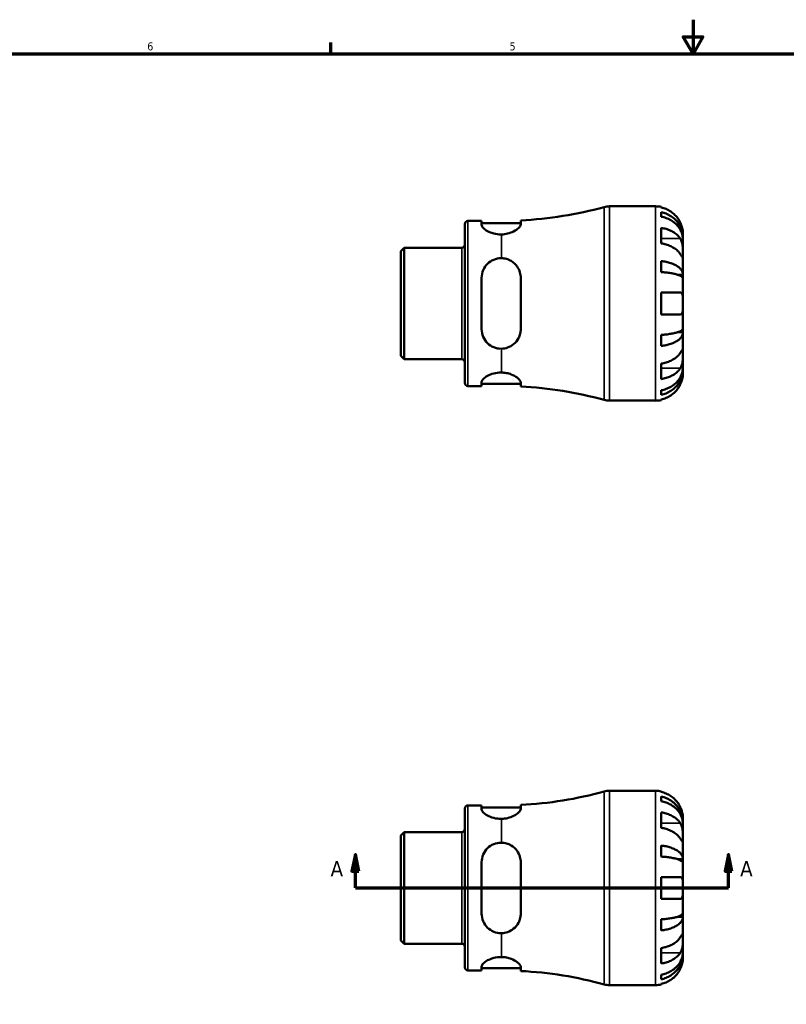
# Model space of a CAD drawing. Header units: inches. Extents: x -1.7 to 37.6, y -1.1 to 21.4.
# Tile 3 of 6: x 9.1 to 18.1, y 9.8 to 21.4. Entities that reach past the tile are written whole.
import ezdxf

# ---------------------------------------------------------------- set-up
doc = ezdxf.new("R2010")
doc.units = ezdxf.units.IN
doc.header["$MEASUREMENT"] = 0
for name, color, linetype, lineweight in [('Border (ANSI)', 7, 'Continuous', 70), ('Section Line (ANSI)', 7, 'Continuous', 70), ('Visible (ANSI)', 7, 'Continuous', 50), ('Visible Narrow (ANSI)', 7, 'Continuous', 35)]:
    doc.layers.add(name, color=color, linetype=linetype, lineweight=lineweight)
doc.styles.add('Label Text (ANSI)', font='tahoma.ttf')
doc.styles.add('Note Text (ANSI)', font='tahoma.ttf')

# ---------------------------------------------------------------- blocks, each defined once
blk = doc.blocks.new('Borders Default Border')
at = {"layer": 'Border (ANSI)'}
blk.add_line((12.75, 21), (12.75, 21.134), dxfattribs=at)
at = {"layer": 'Border (ANSI)', "flags": 128}
for points in [[(17, 21.4), (17, 21), (16.885, 21.2), (17.115, 21.2), (17, 21)], [(0.5, 1), (0.5, 21), (33.5, 21), (33.5, 1), (0.5, 1)]]:
    blk.add_lwpolyline(points, dxfattribs=at)
at = {"layer": 'Border (ANSI)', "color": 5, "true_color": 0x0000ff, "char_height": 0.0945, "attachment_point": 7, "style": 'Note Text (ANSI)'}
for s, insert in [('6', (10.595, 21.038)), ('5', (14.847, 21.038))]:
    blk.add_mtext(s, dxfattribs=dict(at, insert=insert))
blk = doc.blocks.new('2dTransSection0')
at = {"layer": 'Section Line (ANSI)', "linetype": 'Continuous'}
for p, q in [((13.037, 11.605), (12.997, 11.408)), ((13.037, 11.408), (13.037, 11.605)), ((13.076, 11.408), (13.037, 11.605)), ((17.417, 11.605), (17.378, 11.408)), ((17.417, 11.408), (17.417, 11.605)), ((17.456, 11.408), (17.417, 11.605)), ((12.997, 11.408), (13.076, 11.408)), ((13.037, 11.211), (13.037, 11.408)), ((17.378, 11.408), (17.456, 11.408)), ((17.417, 11.211), (17.417, 11.408)), ((13.037, 11.211), (13.389, 11.211)), ((17.065, 11.211), (17.417, 11.211))]:
    blk.add_line(p, q, dxfattribs=at)
at = {"layer": 'Section Line (ANSI)'}
blk.add_line((13.037, 11.211), (17.417, 11.211), dxfattribs=at)
at = {"layer": 'Section Line (ANSI)', "linetype": 'Continuous', "flags": 128}
for points in [[(13.076, 11.408), (13.037, 11.605), (12.997, 11.408), (13.076, 11.408)], [(17.456, 11.408), (17.417, 11.605), (17.378, 11.408), (17.456, 11.408)]]:
    blk.add_lwpolyline(points, dxfattribs=at)
at = {"layer": 'Section Line (ANSI)'}
for points in [[(13.076, 11.408), (13.037, 11.605), (12.997, 11.408), (13.076, 11.408)], [(17.456, 11.408), (17.417, 11.605), (17.378, 11.408), (17.456, 11.408)]]:
    blk.add_solid(points, dxfattribs=at)
at = {"layer": 'Section Line (ANSI)', "char_height": 0.18, "attachment_point": 7, "style": 'Label Text (ANSI)'}
for insert in [(12.747, 11.349), (17.554, 11.349)]:
    blk.add_mtext('A', dxfattribs=dict(at, insert=insert))

msp = doc.modelspace()

# ---------------------------------------------------------------- linework, layer by layer
at = {"layer": 'Visible (ANSI)'}
for p, q in [((16.018, 19.21), (16.561, 19.21)), ((16.625, 19.203), (16.625, 19.196)), ((16.625, 19.142), (16.625, 19.088)), ((14.322, 17.137), (14.322, 19.002)), ((14.358, 19.039), (14.519, 19.039)), ((14.519, 19.039), (14.519, 18.991)), ((14.519, 19.013), (14.978, 19.013)), ((14.978, 18.997), (14.978, 19.044)), ((16.625, 18.957), (16.625, 18.775)), ((16.882, 18.836), (16.881, 18.836)), ((16.882, 18.836), (16.882, 18.889)), ((16.882, 18.816), (16.882, 18.836)), ((13.572, 18.685), (13.611, 18.724)), ((13.611, 18.724), (14.285, 18.724)), ((13.611, 18.724), (13.611, 17.415)), ((16.882, 18.649), (16.882, 18.816)), ((13.572, 17.455), (13.572, 18.685)), ((16.882, 18.407), (16.882, 18.649)), ((16.625, 18.568), (16.625, 18.438)), ((16.882, 18.407), (16.818, 18.407)), ((16.882, 18.359), (16.882, 18.407)), ((14.519, 18.371), (14.519, 17.768)), ((14.978, 17.768), (14.978, 18.371)), ((16.882, 18.07), (16.882, 18.359)), ((16.625, 18.198), (16.625, 17.942)), ((16.625, 18.198), (16.851, 18.198)), ((16.882, 17.781), (16.882, 18.07)), ((16.851, 17.942), (16.625, 17.942)), ((16.625, 17.702), (16.625, 17.572)), ((16.882, 17.732), (16.818, 17.732)), ((16.882, 17.732), (16.882, 17.781)), ((16.882, 17.49), (16.882, 17.732)), ((13.572, 17.455), (13.611, 17.415)), ((16.882, 17.323), (16.882, 17.49)), ((13.611, 17.415), (14.285, 17.415)), ((16.625, 17.364), (16.625, 17.183)), ((16.882, 17.303), (16.881, 17.303)), ((16.882, 17.303), (16.882, 17.323)), ((16.882, 17.25), (16.882, 17.303)), ((14.358, 17.101), (14.519, 17.101)), ((14.519, 17.149), (14.519, 17.101)), ((14.519, 17.127), (14.978, 17.127)), ((14.978, 17.095), (14.978, 17.143)), ((16.625, 17.051), (16.625, 16.998)), ((16.018, 16.93), (16.561, 16.93)), ((16.625, 16.944), (16.625, 16.936)), ((16.018, 12.351), (16.561, 12.351)), ((16.625, 12.344), (16.625, 12.337)), ((16.625, 12.283), (16.625, 12.229)), ((14.322, 10.278), (14.322, 12.144)), ((14.358, 12.18), (14.519, 12.18)), ((14.519, 12.18), (14.519, 12.132)), ((14.519, 12.154), (14.978, 12.154)), ((14.978, 12.138), (14.978, 12.186)), ((16.625, 12.098), (16.625, 11.917)), ((16.882, 11.978), (16.882, 12.03)), ((16.882, 11.978), (16.881, 11.978)), ((16.882, 11.958), (16.882, 11.978)), ((16.882, 11.79), (16.882, 11.958)), ((13.572, 11.826), (13.611, 11.865)), ((13.572, 10.596), (13.572, 11.826)), ((13.611, 11.865), (14.285, 11.865)), ((13.611, 11.865), (13.611, 10.556)), ((16.882, 11.549), (16.882, 11.79)), ((16.625, 11.709), (16.625, 11.579)), ((14.519, 11.513), (14.519, 10.909)), ((14.978, 10.909), (14.978, 11.513)), ((16.882, 11.549), (16.818, 11.549)), ((16.882, 11.5), (16.882, 11.549)), ((16.882, 11.211), (16.882, 11.5)), ((16.625, 11.339), (16.625, 11.083)), ((16.625, 11.339), (16.851, 11.339)), ((16.882, 10.922), (16.882, 11.211)), ((16.851, 11.083), (16.625, 11.083)), ((16.882, 10.873), (16.818, 10.873)), ((16.882, 10.873), (16.882, 10.922)), ((16.882, 10.632), (16.882, 10.873)), ((16.625, 10.843), (16.625, 10.713)), ((16.882, 10.464), (16.882, 10.632)), ((13.572, 10.596), (13.611, 10.556)), ((13.611, 10.556), (14.285, 10.556)), ((16.625, 10.505), (16.625, 10.324)), ((16.882, 10.444), (16.881, 10.444)), ((16.882, 10.444), (16.882, 10.464)), ((16.882, 10.392), (16.882, 10.444)), ((14.519, 10.29), (14.519, 10.242)), ((14.978, 10.236), (14.978, 10.284)), ((14.358, 10.242), (14.519, 10.242)), ((14.519, 10.268), (14.978, 10.268)), ((16.625, 10.193), (16.625, 10.139)), ((16.018, 10.071), (16.561, 10.071)), ((16.625, 10.085), (16.625, 10.077))]:
    msp.add_line(p, q, dxfattribs=at)
for centre, radius, start, end in [((14.752, 23.587), 4.548, 272.8467, 285.3781), ((16.018, 18.982), 0.228, 90, 105.3781), ((16.561, 18.889), 0.321, 78.463, 90), ((14.358, 19.002), 0.0364, 90, 180), ((14.285, 18.761), 0.0364, 270, 0), ((14.285, 17.379), 0.0364, 0, 90), ((14.358, 17.137), 0.0364, 180, 270), ((14.752, 12.553), 4.548, 74.6219, 87.1533), ((16.018, 17.158), 0.228, 254.6219, 270), ((16.561, 17.25), 0.321, 270, 281.537), ((14.752, 16.728), 4.548, 272.8467, 285.3781), ((16.018, 12.123), 0.228, 90, 105.3781), ((16.561, 12.03), 0.321, 78.463, 90), ((14.358, 12.144), 0.0364, 90, 180), ((14.285, 11.902), 0.0364, 270, 0), ((14.285, 10.52), 0.0364, 0, 90), ((14.358, 10.278), 0.0364, 180, 270), ((14.752, 5.694), 4.548, 74.6219, 87.1533), ((16.018, 10.299), 0.228, 254.6219, 270), ((16.561, 10.392), 0.321, 270, 281.537)]:
    msp.add_arc(centre, radius, start, end, dxfattribs=at)
for points, knots in [([(16.851, 19.017), (16.845, 19.032), (16.837, 19.046), (16.816, 19.078), (16.802, 19.094), (16.774, 19.122), (16.757, 19.136), (16.721, 19.16), (16.702, 19.171), (16.666, 19.186), (16.646, 19.192), (16.625, 19.196)], [3.990271, 3.990271, 3.990271, 3.990271, 4.1043276, 4.1043276, 4.2560115, 4.2560115, 4.4068722, 4.4068722, 4.557733, 4.557733, 4.7039709, 4.7039709, 4.7039709, 4.7039709]), ([(16.625, 19.142), (16.646, 19.138), (16.666, 19.132), (16.702, 19.117), (16.721, 19.107), (16.757, 19.084), (16.774, 19.071), (16.802, 19.044), (16.816, 19.027), (16.84, 18.992), (16.85, 18.974), (16.865, 18.938), (16.871, 18.918), (16.88, 18.877), (16.882, 18.856), (16.882, 18.836)], [0.154497, 0.154497, 0.154497, 0.154497, 0.301146, 0.301146, 0.45195, 0.45195, 0.602754, 0.602754, 0.753943, 0.753943, 0.905132, 0.905132, 1.056895, 1.056895, 1.208659, 1.208659, 1.208659, 1.208659]), ([(16.882, 18.816), (16.882, 18.834), (16.88, 18.852), (16.871, 18.889), (16.865, 18.907), (16.85, 18.939), (16.84, 18.955), (16.816, 18.986), (16.802, 19.001), (16.774, 19.025), (16.757, 19.037), (16.721, 19.058), (16.702, 19.066), (16.666, 19.079), (16.646, 19.085), (16.625, 19.088)], [3.631383, 3.631383, 3.631383, 3.631383, 3.783147, 3.783147, 3.93491, 3.93491, 4.086099, 4.086099, 4.237288, 4.237288, 4.388092, 4.388092, 4.538896, 4.538896, 4.685545, 4.685545, 4.685545, 4.685545]), ([(14.752, 18.88), (14.751, 18.88), (14.749, 18.88), (14.748, 18.88), (14.719, 18.88), (14.689, 18.884), (14.633, 18.898), (14.609, 18.909), (14.568, 18.93), (14.55, 18.943), (14.525, 18.969), (14.519, 18.981), (14.519, 18.991)], [-0.0090077, -0.0090077, -0.0090077, -0.0090077, 0, 0, 0, 0.221422, 0.221422, 0.4428439, 0.4428439, 0.6837052, 0.6837052, 0.9245666, 0.9245666, 0.9245666, 0.9245666]), ([(14.978, 18.997), (14.978, 18.991), (14.976, 18.985), (14.968, 18.97), (14.961, 18.962), (14.938, 18.941), (14.918, 18.927), (14.874, 18.905), (14.85, 18.896), (14.801, 18.884), (14.777, 18.881), (14.752, 18.88)], [-0.9586342, -0.9586342, -0.9586342, -0.9586342, -0.8216916, -0.8216916, -0.6573685, -0.6573685, -0.4089455, -0.4089455, -0.1895163, -0.1895163, -0.0000246, -0.0000246, -0.0000246, -0.0000246]), ([(16.625, 18.957), (16.646, 18.954), (16.666, 18.949), (16.702, 18.939), (16.721, 18.932), (16.757, 18.915), (16.774, 18.905), (16.802, 18.885), (16.816, 18.873), (16.837, 18.851), (16.845, 18.841), (16.851, 18.831)], [0.1545017, 0.1545017, 0.1545017, 0.1545017, 0.3007396, 0.3007396, 0.4516004, 0.4516004, 0.6024612, 0.6024612, 0.754145, 0.754145, 0.8682016, 0.8682016, 0.8682016, 0.8682016]), ([(16.882, 18.889), (16.882, 18.889), (16.882, 18.891), (16.882, 18.896), (16.882, 18.901), (16.881, 18.916), (16.879, 18.927), (16.875, 18.949), (16.873, 18.958), (16.868, 18.975), (16.865, 18.983), (16.86, 18.998), (16.856, 19.006), (16.852, 19.015), (16.852, 19.016), (16.851, 19.017)], [-2.2624521, -2.2624521, -2.2624521, -2.2624521, -2.1788932, -2.1788932, -2.0870705, -2.0870705, -1.9601211, -1.9601211, -1.8755047, -1.8755047, -1.811327, -1.811327, -1.7448754, -1.7448754, -1.7354217, -1.7354217, -1.7354217, -1.7354217]), ([(16.851, 18.649), (16.845, 18.659), (16.837, 18.669), (16.816, 18.692), (16.802, 18.704), (16.774, 18.723), (16.757, 18.733), (16.721, 18.75), (16.702, 18.757), (16.666, 18.768), (16.646, 18.773), (16.625, 18.775)], [3.990271, 3.990271, 3.990271, 3.990271, 4.1043276, 4.1043276, 4.2560115, 4.2560115, 4.4068722, 4.4068722, 4.557733, 4.557733, 4.7039709, 4.7039709, 4.7039709, 4.7039709]), ([(16.851, 18.831), (16.853, 18.828), (16.855, 18.825), (16.86, 18.816), (16.863, 18.809), (16.869, 18.793), (16.871, 18.785), (16.876, 18.764), (16.878, 18.751), (16.881, 18.722), (16.881, 18.706), (16.882, 18.675), (16.882, 18.661), (16.882, 18.649)], [-0.5247, -0.5247, -0.5247, -0.5247, -0.4918187, -0.4918187, -0.4242098, -0.4242098, -0.3529175, -0.3529175, -0.2525465, -0.2525465, -0.1292355, -0.1292355, 0, 0, 0, 0]), ([(16.882, 18.649), (16.882, 18.642), (16.882, 18.636), (16.882, 18.626), (16.882, 18.622), (16.881, 18.614), (16.88, 18.612), (16.878, 18.612), (16.876, 18.614), (16.871, 18.62), (16.868, 18.624), (16.862, 18.632), (16.859, 18.637), (16.854, 18.645), (16.853, 18.647), (16.851, 18.649)], [0, 0, 0, 0, 0.0727176, 0.0727176, 0.1504294, 0.1504294, 0.2566741, 0.2566741, 0.3574985, 0.3574985, 0.4278256, 0.4278256, 0.4958936, 0.4958936, 0.523971, 0.523971, 0.523971, 0.523971]), ([(14.519, 18.371), (14.519, 18.401), (14.525, 18.433), (14.55, 18.49), (14.568, 18.516), (14.609, 18.555), (14.633, 18.572), (14.689, 18.595), (14.719, 18.601), (14.749, 18.601), (14.751, 18.601), (14.752, 18.601)], [0.8896133, 0.8896133, 0.8896133, 0.8896133, 1.1304747, 1.1304747, 1.371336, 1.371336, 1.592758, 1.592758, 1.8141799, 1.8141799, 1.8231876, 1.8231876, 1.8231876, 1.8231876]), ([(14.752, 18.601), (14.772, 18.6), (14.791, 18.598), (14.83, 18.587), (14.848, 18.579), (14.893, 18.552), (14.916, 18.531), (14.95, 18.484), (14.962, 18.459), (14.975, 18.414), (14.978, 18.393), (14.978, 18.371)], [-0.9616137, -0.9616137, -0.9616137, -0.9616137, -0.8100734, -0.8100734, -0.6512593, -0.6512593, -0.3914548, -0.3914548, -0.1706795, -0.1706795, 0, 0, 0, 0]), ([(16.625, 18.568), (16.646, 18.565), (16.666, 18.562), (16.702, 18.555), (16.721, 18.549), (16.757, 18.537), (16.774, 18.53), (16.802, 18.516), (16.816, 18.508), (16.84, 18.489), (16.85, 18.479), (16.865, 18.461), (16.871, 18.45), (16.88, 18.429), (16.882, 18.418), (16.882, 18.407)], [0.154497, 0.154497, 0.154497, 0.154497, 0.301146, 0.301146, 0.45195, 0.45195, 0.602754, 0.602754, 0.753943, 0.753943, 0.905132, 0.905132, 1.056895, 1.056895, 1.208659, 1.208659, 1.208659, 1.208659]), ([(16.882, 18.359), (16.882, 18.364), (16.88, 18.369), (16.871, 18.38), (16.865, 18.385), (16.85, 18.395), (16.84, 18.399), (16.816, 18.408), (16.802, 18.413), (16.774, 18.42), (16.757, 18.423), (16.721, 18.429), (16.702, 18.432), (16.666, 18.435), (16.646, 18.437), (16.625, 18.438)], [3.631383, 3.631383, 3.631383, 3.631383, 3.783147, 3.783147, 3.93491, 3.93491, 4.086099, 4.086099, 4.237288, 4.237288, 4.388092, 4.388092, 4.538896, 4.538896, 4.685545, 4.685545, 4.685545, 4.685545]), ([(16.851, 18.198), (16.854, 18.198), (16.857, 18.198), (16.862, 18.196), (16.864, 18.194), (16.868, 18.19), (16.871, 18.187), (16.876, 18.177), (16.878, 18.169), (16.881, 18.147), (16.881, 18.134), (16.882, 18.104), (16.882, 18.087), (16.882, 18.07)], [-0.5276534, -0.5276534, -0.5276534, -0.5276534, -0.474105, -0.474105, -0.4238883, -0.4238883, -0.3615587, -0.3615587, -0.2513717, -0.2513717, -0.1293356, -0.1293356, 0, 0, 0, 0]), ([(16.882, 18.07), (16.882, 18.058), (16.882, 18.046), (16.882, 18.021), (16.882, 18.008), (16.88, 17.986), (16.879, 17.977), (16.875, 17.962), (16.873, 17.956), (16.868, 17.949), (16.866, 17.947), (16.862, 17.944), (16.859, 17.943), (16.855, 17.942), (16.853, 17.942), (16.851, 17.942)], [0, 0, 0, 0, 0.092316, 0.092316, 0.1969275, 0.1969275, 0.2967982, 0.2967982, 0.3837033, 0.3837033, 0.4382012, 0.4382012, 0.487457, 0.487457, 0.5217406, 0.5217406, 0.5217406, 0.5217406]), ([(14.752, 17.539), (14.751, 17.539), (14.749, 17.539), (14.748, 17.539), (14.719, 17.539), (14.689, 17.545), (14.633, 17.567), (14.609, 17.584), (14.568, 17.624), (14.55, 17.649), (14.525, 17.707), (14.519, 17.738), (14.519, 17.768)], [-0.0090077, -0.0090077, -0.0090077, -0.0090077, 0, 0, 0, 0.221422, 0.221422, 0.4428439, 0.4428439, 0.6837052, 0.6837052, 0.9245666, 0.9245666, 0.9245666, 0.9245666]), ([(14.978, 17.768), (14.978, 17.751), (14.976, 17.734), (14.968, 17.698), (14.961, 17.679), (14.938, 17.635), (14.918, 17.611), (14.874, 17.575), (14.85, 17.561), (14.801, 17.544), (14.777, 17.539), (14.752, 17.539)], [-0.9586093, -0.9586093, -0.9586093, -0.9586093, -0.8216842, -0.8216842, -0.6573857, -0.6573857, -0.4089543, -0.4089543, -0.1895177, -0.1895177, 0, 0, 0, 0]), ([(16.625, 17.702), (16.646, 17.703), (16.666, 17.704), (16.702, 17.708), (16.721, 17.711), (16.757, 17.717), (16.774, 17.72), (16.802, 17.727), (16.816, 17.731), (16.84, 17.74), (16.85, 17.745), (16.865, 17.754), (16.871, 17.76), (16.88, 17.77), (16.882, 17.776), (16.882, 17.781)], [0.154497, 0.154497, 0.154497, 0.154497, 0.301146, 0.301146, 0.45195, 0.45195, 0.602754, 0.602754, 0.753943, 0.753943, 0.905132, 0.905132, 1.056895, 1.056895, 1.208659, 1.208659, 1.208659, 1.208659]), ([(16.882, 17.732), (16.882, 17.722), (16.88, 17.711), (16.871, 17.689), (16.865, 17.679), (16.85, 17.66), (16.84, 17.65), (16.816, 17.632), (16.802, 17.624), (16.774, 17.609), (16.757, 17.602), (16.721, 17.59), (16.702, 17.585), (16.666, 17.577), (16.646, 17.574), (16.625, 17.572)], [3.631383, 3.631383, 3.631383, 3.631383, 3.783147, 3.783147, 3.93491, 3.93491, 4.086099, 4.086099, 4.237288, 4.237288, 4.388092, 4.388092, 4.538896, 4.538896, 4.685545, 4.685545, 4.685545, 4.685545]), ([(16.625, 17.364), (16.646, 17.367), (16.666, 17.372), (16.702, 17.382), (16.721, 17.389), (16.757, 17.406), (16.774, 17.416), (16.802, 17.436), (16.816, 17.448), (16.837, 17.47), (16.845, 17.48), (16.851, 17.49)], [0.1545017, 0.1545017, 0.1545017, 0.1545017, 0.3007396, 0.3007396, 0.4516004, 0.4516004, 0.6024612, 0.6024612, 0.754145, 0.754145, 0.8682016, 0.8682016, 0.8682016, 0.8682016]), ([(16.851, 17.49), (16.853, 17.493), (16.855, 17.496), (16.86, 17.504), (16.863, 17.508), (16.869, 17.517), (16.871, 17.52), (16.876, 17.526), (16.878, 17.528), (16.881, 17.528), (16.881, 17.524), (16.882, 17.512), (16.882, 17.502), (16.882, 17.49)], [-0.5247, -0.5247, -0.5247, -0.5247, -0.4918187, -0.4918187, -0.4242098, -0.4242098, -0.3529175, -0.3529175, -0.2525465, -0.2525465, -0.1292355, -0.1292355, 0, 0, 0, 0]), ([(16.882, 17.49), (16.882, 17.484), (16.882, 17.476), (16.882, 17.459), (16.882, 17.45), (16.881, 17.427), (16.88, 17.414), (16.878, 17.387), (16.876, 17.374), (16.871, 17.353), (16.868, 17.345), (16.862, 17.33), (16.859, 17.323), (16.854, 17.314), (16.853, 17.311), (16.851, 17.309)], [0, 0, 0, 0, 0.0727176, 0.0727176, 0.1504294, 0.1504294, 0.2566741, 0.2566741, 0.3574985, 0.3574985, 0.4278256, 0.4278256, 0.4958936, 0.4958936, 0.523971, 0.523971, 0.523971, 0.523971]), ([(14.519, 17.149), (14.519, 17.159), (14.525, 17.171), (14.55, 17.196), (14.568, 17.209), (14.609, 17.231), (14.633, 17.241), (14.689, 17.255), (14.719, 17.259), (14.749, 17.259), (14.751, 17.259), (14.752, 17.259)], [0.8896133, 0.8896133, 0.8896133, 0.8896133, 1.1304747, 1.1304747, 1.371336, 1.371336, 1.592758, 1.592758, 1.8141799, 1.8141799, 1.8231876, 1.8231876, 1.8231876, 1.8231876]), ([(14.752, 17.259), (14.772, 17.259), (14.791, 17.257), (14.83, 17.25), (14.848, 17.244), (14.893, 17.227), (14.916, 17.214), (14.95, 17.189), (14.962, 17.177), (14.975, 17.158), (14.978, 17.15), (14.978, 17.143)], [-0.9616139, -0.9616139, -0.9616139, -0.9616139, -0.8100912, -0.8100912, -0.6512709, -0.6512709, -0.3914686, -0.3914686, -0.1706868, -0.1706868, 0, 0, 0, 0]), ([(16.625, 17.051), (16.646, 17.055), (16.666, 17.06), (16.702, 17.073), (16.721, 17.082), (16.757, 17.103), (16.774, 17.115), (16.802, 17.139), (16.816, 17.153), (16.84, 17.184), (16.85, 17.201), (16.865, 17.233), (16.871, 17.251), (16.88, 17.287), (16.882, 17.306), (16.882, 17.323)], [0.154497, 0.154497, 0.154497, 0.154497, 0.301146, 0.301146, 0.45195, 0.45195, 0.602754, 0.602754, 0.753943, 0.753943, 0.905132, 0.905132, 1.056895, 1.056895, 1.208659, 1.208659, 1.208659, 1.208659]), ([(16.851, 17.309), (16.845, 17.299), (16.837, 17.289), (16.816, 17.267), (16.802, 17.255), (16.774, 17.235), (16.757, 17.225), (16.721, 17.208), (16.702, 17.201), (16.666, 17.19), (16.646, 17.186), (16.625, 17.183)], [3.990271, 3.990271, 3.990271, 3.990271, 4.1043276, 4.1043276, 4.2560115, 4.2560115, 4.4068722, 4.4068722, 4.557733, 4.557733, 4.7039709, 4.7039709, 4.7039709, 4.7039709]), ([(16.882, 17.303), (16.882, 17.284), (16.88, 17.263), (16.871, 17.222), (16.865, 17.201), (16.85, 17.166), (16.84, 17.147), (16.816, 17.112), (16.802, 17.096), (16.774, 17.069), (16.757, 17.055), (16.721, 17.032), (16.702, 17.022), (16.666, 17.008), (16.646, 17.002), (16.625, 16.998)], [3.631383, 3.631383, 3.631383, 3.631383, 3.783147, 3.783147, 3.93491, 3.93491, 4.086099, 4.086099, 4.237288, 4.237288, 4.388092, 4.388092, 4.538896, 4.538896, 4.685545, 4.685545, 4.685545, 4.685545]), ([(16.851, 17.122), (16.853, 17.127), (16.855, 17.131), (16.861, 17.144), (16.863, 17.151), (16.869, 17.167), (16.871, 17.175), (16.876, 17.194), (16.878, 17.205), (16.881, 17.225), (16.881, 17.234), (16.882, 17.247), (16.882, 17.25), (16.882, 17.25)], [-0.5211875, -0.5211875, -0.5211875, -0.5211875, -0.4827149, -0.4827149, -0.4207878, -0.4207878, -0.3526592, -0.3526592, -0.2514043, -0.2514043, -0.1290367, -0.1290367, 0, 0, 0, 0]), ([(16.625, 16.944), (16.646, 16.948), (16.666, 16.954), (16.702, 16.969), (16.721, 16.979), (16.757, 17.003), (16.774, 17.017), (16.802, 17.045), (16.816, 17.062), (16.837, 17.094), (16.845, 17.108), (16.851, 17.122)], [0.1545017, 0.1545017, 0.1545017, 0.1545017, 0.3007396, 0.3007396, 0.4516004, 0.4516004, 0.6024612, 0.6024612, 0.754145, 0.754145, 0.8682016, 0.8682016, 0.8682016, 0.8682016]), ([(16.851, 12.159), (16.845, 12.173), (16.837, 12.187), (16.816, 12.219), (16.802, 12.235), (16.774, 12.264), (16.757, 12.278), (16.721, 12.302), (16.702, 12.312), (16.666, 12.327), (16.646, 12.333), (16.625, 12.337)], [3.990271, 3.990271, 3.990271, 3.990271, 4.1043276, 4.1043276, 4.2560115, 4.2560115, 4.4068722, 4.4068722, 4.557733, 4.557733, 4.7039709, 4.7039709, 4.7039709, 4.7039709]), ([(16.625, 12.283), (16.646, 12.279), (16.666, 12.273), (16.702, 12.258), (16.721, 12.249), (16.757, 12.225), (16.774, 12.212), (16.802, 12.185), (16.816, 12.169), (16.84, 12.134), (16.85, 12.115), (16.865, 12.079), (16.871, 12.059), (16.88, 12.018), (16.882, 11.997), (16.882, 11.978)], [0.154497, 0.154497, 0.154497, 0.154497, 0.301146, 0.301146, 0.45195, 0.45195, 0.602754, 0.602754, 0.753943, 0.753943, 0.905132, 0.905132, 1.056895, 1.056895, 1.208659, 1.208659, 1.208659, 1.208659]), ([(14.978, 12.138), (14.978, 12.132), (14.976, 12.126), (14.968, 12.112), (14.961, 12.103), (14.938, 12.082), (14.918, 12.068), (14.874, 12.046), (14.85, 12.037), (14.801, 12.025), (14.777, 12.022), (14.752, 12.022)], [-0.9586093, -0.9586093, -0.9586093, -0.9586093, -0.8216842, -0.8216842, -0.6573857, -0.6573857, -0.4089543, -0.4089543, -0.1895177, -0.1895177, 0, 0, 0, 0]), ([(16.882, 11.958), (16.882, 11.975), (16.88, 11.993), (16.871, 12.03), (16.865, 12.048), (16.85, 12.08), (16.84, 12.096), (16.816, 12.127), (16.802, 12.142), (16.774, 12.166), (16.757, 12.178), (16.721, 12.199), (16.702, 12.207), (16.666, 12.22), (16.646, 12.226), (16.625, 12.229)], [3.631383, 3.631383, 3.631383, 3.631383, 3.783147, 3.783147, 3.93491, 3.93491, 4.086099, 4.086099, 4.237288, 4.237288, 4.388092, 4.388092, 4.538896, 4.538896, 4.685545, 4.685545, 4.685545, 4.685545]), ([(16.882, 12.03), (16.882, 12.03), (16.882, 12.032), (16.882, 12.039), (16.882, 12.045), (16.88, 12.06), (16.879, 12.069), (16.875, 12.089), (16.873, 12.098), (16.868, 12.115), (16.866, 12.122), (16.862, 12.134), (16.859, 12.14), (16.855, 12.15), (16.853, 12.154), (16.851, 12.159)], [0, 0, 0, 0, 0.092316, 0.092316, 0.1969275, 0.1969275, 0.2967982, 0.2967982, 0.3837033, 0.3837033, 0.4382012, 0.4382012, 0.487457, 0.487457, 0.5217406, 0.5217406, 0.5217406, 0.5217406]), ([(14.752, 12.022), (14.751, 12.022), (14.749, 12.022), (14.748, 12.022), (14.719, 12.022), (14.689, 12.025), (14.633, 12.04), (14.609, 12.05), (14.568, 12.071), (14.55, 12.085), (14.525, 12.11), (14.519, 12.122), (14.519, 12.132)], [-0.0090077, -0.0090077, -0.0090077, -0.0090077, 0, 0, 0, 0.221422, 0.221422, 0.4428439, 0.4428439, 0.6837052, 0.6837052, 0.9245666, 0.9245666, 0.9245666, 0.9245666]), ([(16.625, 12.098), (16.646, 12.095), (16.666, 12.091), (16.702, 12.08), (16.721, 12.073), (16.757, 12.056), (16.774, 12.046), (16.802, 12.026), (16.816, 12.014), (16.837, 11.992), (16.845, 11.982), (16.851, 11.972)], [0.1545017, 0.1545017, 0.1545017, 0.1545017, 0.3007396, 0.3007396, 0.4516004, 0.4516004, 0.6024612, 0.6024612, 0.754145, 0.754145, 0.8682016, 0.8682016, 0.8682016, 0.8682016]), ([(16.851, 11.79), (16.845, 11.8), (16.837, 11.81), (16.816, 11.833), (16.802, 11.845), (16.774, 11.865), (16.757, 11.874), (16.721, 11.891), (16.702, 11.899), (16.666, 11.909), (16.646, 11.914), (16.625, 11.917)], [3.990271, 3.990271, 3.990271, 3.990271, 4.1043276, 4.1043276, 4.2560115, 4.2560115, 4.4068722, 4.4068722, 4.557733, 4.557733, 4.7039709, 4.7039709, 4.7039709, 4.7039709]), ([(16.851, 11.972), (16.853, 11.969), (16.855, 11.966), (16.86, 11.957), (16.863, 11.95), (16.869, 11.935), (16.871, 11.926), (16.876, 11.905), (16.878, 11.892), (16.881, 11.863), (16.881, 11.847), (16.882, 11.817), (16.882, 11.802), (16.882, 11.79)], [-0.5247, -0.5247, -0.5247, -0.5247, -0.4918187, -0.4918187, -0.4242098, -0.4242098, -0.3529175, -0.3529175, -0.2525465, -0.2525465, -0.1292355, -0.1292355, 0, 0, 0, 0]), ([(16.882, 11.79), (16.882, 11.784), (16.882, 11.778), (16.882, 11.767), (16.882, 11.763), (16.881, 11.755), (16.88, 11.753), (16.878, 11.753), (16.876, 11.755), (16.871, 11.761), (16.868, 11.765), (16.862, 11.773), (16.859, 11.778), (16.854, 11.786), (16.853, 11.788), (16.851, 11.79)], [0, 0, 0, 0, 0.0727176, 0.0727176, 0.1504294, 0.1504294, 0.2566741, 0.2566741, 0.3574985, 0.3574985, 0.4278256, 0.4278256, 0.4958936, 0.4958936, 0.523971, 0.523971, 0.523971, 0.523971]), ([(14.519, 11.513), (14.519, 11.543), (14.525, 11.574), (14.55, 11.631), (14.568, 11.657), (14.609, 11.697), (14.633, 11.713), (14.689, 11.736), (14.719, 11.742), (14.749, 11.742), (14.751, 11.742), (14.752, 11.742)], [0.8896133, 0.8896133, 0.8896133, 0.8896133, 1.1304747, 1.1304747, 1.371336, 1.371336, 1.592758, 1.592758, 1.8141799, 1.8141799, 1.8231876, 1.8231876, 1.8231876, 1.8231876]), ([(14.752, 11.742), (14.772, 11.742), (14.791, 11.739), (14.83, 11.728), (14.848, 11.72), (14.893, 11.694), (14.916, 11.672), (14.95, 11.625), (14.962, 11.601), (14.975, 11.555), (14.978, 11.534), (14.978, 11.513)], [-0.9616139, -0.9616139, -0.9616139, -0.9616139, -0.8100912, -0.8100912, -0.6512709, -0.6512709, -0.3914686, -0.3914686, -0.1706868, -0.1706868, 0, 0, 0, 0]), ([(16.625, 11.709), (16.646, 11.707), (16.666, 11.703), (16.702, 11.696), (16.721, 11.691), (16.757, 11.678), (16.774, 11.671), (16.802, 11.657), (16.816, 11.649), (16.84, 11.63), (16.85, 11.621), (16.865, 11.602), (16.871, 11.591), (16.88, 11.57), (16.882, 11.559), (16.882, 11.549)], [0.154497, 0.154497, 0.154497, 0.154497, 0.301146, 0.301146, 0.45195, 0.45195, 0.602754, 0.602754, 0.753943, 0.753943, 0.905132, 0.905132, 1.056895, 1.056895, 1.208659, 1.208659, 1.208659, 1.208659]), ([(16.882, 11.5), (16.882, 11.505), (16.88, 11.511), (16.871, 11.521), (16.865, 11.526), (16.85, 11.536), (16.84, 11.541), (16.816, 11.55), (16.802, 11.554), (16.774, 11.561), (16.757, 11.564), (16.721, 11.57), (16.702, 11.573), (16.666, 11.576), (16.646, 11.578), (16.625, 11.579)], [3.631383, 3.631383, 3.631383, 3.631383, 3.783147, 3.783147, 3.93491, 3.93491, 4.086099, 4.086099, 4.237288, 4.237288, 4.388092, 4.388092, 4.538896, 4.538896, 4.685545, 4.685545, 4.685545, 4.685545]), ([(16.851, 11.339), (16.853, 11.339), (16.855, 11.339), (16.861, 11.338), (16.863, 11.336), (16.869, 11.331), (16.871, 11.328), (16.876, 11.318), (16.878, 11.31), (16.881, 11.289), (16.881, 11.275), (16.882, 11.245), (16.882, 11.228), (16.882, 11.211)], [-0.5211875, -0.5211875, -0.5211875, -0.5211875, -0.4827149, -0.4827149, -0.4207878, -0.4207878, -0.3526592, -0.3526592, -0.2514043, -0.2514043, -0.1290367, -0.1290367, 0, 0, 0, 0]), ([(16.882, 11.211), (16.882, 11.2), (16.882, 11.189), (16.882, 11.167), (16.882, 11.156), (16.881, 11.131), (16.879, 11.119), (16.875, 11.102), (16.873, 11.097), (16.868, 11.09), (16.865, 11.087), (16.86, 11.084), (16.856, 11.083), (16.852, 11.083), (16.852, 11.083), (16.851, 11.083)], [-2.2624521, -2.2624521, -2.2624521, -2.2624521, -2.1788932, -2.1788932, -2.0870705, -2.0870705, -1.9601211, -1.9601211, -1.8755047, -1.8755047, -1.811327, -1.811327, -1.7448754, -1.7448754, -1.7354217, -1.7354217, -1.7354217, -1.7354217]), ([(14.752, 10.68), (14.751, 10.68), (14.749, 10.68), (14.748, 10.68), (14.719, 10.68), (14.689, 10.686), (14.633, 10.709), (14.609, 10.725), (14.568, 10.765), (14.55, 10.791), (14.525, 10.848), (14.519, 10.879), (14.519, 10.909)], [-0.0090077, -0.0090077, -0.0090077, -0.0090077, 0, 0, 0, 0.221422, 0.221422, 0.4428439, 0.4428439, 0.6837052, 0.6837052, 0.9245666, 0.9245666, 0.9245666, 0.9245666]), ([(14.978, 10.909), (14.978, 10.892), (14.976, 10.875), (14.968, 10.839), (14.961, 10.82), (14.938, 10.776), (14.918, 10.753), (14.874, 10.716), (14.85, 10.702), (14.801, 10.685), (14.777, 10.68), (14.752, 10.68)], [-0.9586342, -0.9586342, -0.9586342, -0.9586342, -0.8216916, -0.8216916, -0.6573685, -0.6573685, -0.4089455, -0.4089455, -0.1895163, -0.1895163, -0.0000246, -0.0000246, -0.0000246, -0.0000246]), ([(16.625, 10.843), (16.646, 10.844), (16.666, 10.845), (16.702, 10.849), (16.721, 10.852), (16.757, 10.858), (16.774, 10.861), (16.802, 10.868), (16.816, 10.872), (16.84, 10.881), (16.85, 10.886), (16.865, 10.895), (16.871, 10.901), (16.88, 10.911), (16.882, 10.917), (16.882, 10.922)], [0.154497, 0.154497, 0.154497, 0.154497, 0.301146, 0.301146, 0.45195, 0.45195, 0.602754, 0.602754, 0.753943, 0.753943, 0.905132, 0.905132, 1.056895, 1.056895, 1.208659, 1.208659, 1.208659, 1.208659]), ([(16.882, 10.873), (16.882, 10.863), (16.88, 10.852), (16.871, 10.831), (16.865, 10.82), (16.85, 10.801), (16.84, 10.792), (16.816, 10.773), (16.802, 10.765), (16.774, 10.751), (16.757, 10.743), (16.721, 10.731), (16.702, 10.726), (16.666, 10.719), (16.646, 10.715), (16.625, 10.713)], [3.631383, 3.631383, 3.631383, 3.631383, 3.783147, 3.783147, 3.93491, 3.93491, 4.086099, 4.086099, 4.237288, 4.237288, 4.388092, 4.388092, 4.538896, 4.538896, 4.685545, 4.685545, 4.685545, 4.685545]), ([(16.625, 10.505), (16.646, 10.508), (16.666, 10.513), (16.702, 10.523), (16.721, 10.53), (16.757, 10.547), (16.774, 10.557), (16.802, 10.577), (16.816, 10.589), (16.837, 10.611), (16.845, 10.622), (16.851, 10.632)], [0.1545017, 0.1545017, 0.1545017, 0.1545017, 0.3007396, 0.3007396, 0.4516004, 0.4516004, 0.6024612, 0.6024612, 0.754145, 0.754145, 0.8682016, 0.8682016, 0.8682016, 0.8682016]), ([(16.851, 10.632), (16.853, 10.634), (16.855, 10.637), (16.86, 10.645), (16.863, 10.649), (16.869, 10.658), (16.871, 10.661), (16.876, 10.667), (16.878, 10.669), (16.881, 10.669), (16.881, 10.666), (16.882, 10.653), (16.882, 10.644), (16.882, 10.632)], [-0.5247, -0.5247, -0.5247, -0.5247, -0.4918187, -0.4918187, -0.4242098, -0.4242098, -0.3529175, -0.3529175, -0.2525465, -0.2525465, -0.1292355, -0.1292355, 0, 0, 0, 0]), ([(16.882, 10.632), (16.882, 10.625), (16.882, 10.617), (16.882, 10.601), (16.882, 10.591), (16.881, 10.569), (16.88, 10.555), (16.878, 10.528), (16.876, 10.515), (16.871, 10.494), (16.868, 10.486), (16.862, 10.471), (16.859, 10.464), (16.854, 10.455), (16.853, 10.453), (16.851, 10.45)], [0, 0, 0, 0, 0.0727176, 0.0727176, 0.1504294, 0.1504294, 0.2566741, 0.2566741, 0.3574985, 0.3574985, 0.4278256, 0.4278256, 0.4958936, 0.4958936, 0.523971, 0.523971, 0.523971, 0.523971]), ([(14.519, 10.29), (14.519, 10.3), (14.525, 10.312), (14.55, 10.337), (14.568, 10.351), (14.609, 10.372), (14.633, 10.382), (14.689, 10.396), (14.719, 10.4), (14.749, 10.4), (14.751, 10.4), (14.752, 10.4)], [0.8896133, 0.8896133, 0.8896133, 0.8896133, 1.1304747, 1.1304747, 1.371336, 1.371336, 1.592758, 1.592758, 1.8141799, 1.8141799, 1.8231876, 1.8231876, 1.8231876, 1.8231876]), ([(14.752, 10.4), (14.772, 10.4), (14.791, 10.398), (14.83, 10.391), (14.848, 10.385), (14.893, 10.368), (14.916, 10.355), (14.95, 10.33), (14.962, 10.318), (14.975, 10.299), (14.978, 10.291), (14.978, 10.284)], [-0.9616139, -0.9616139, -0.9616139, -0.9616139, -0.8100912, -0.8100912, -0.6512709, -0.6512709, -0.3914686, -0.3914686, -0.1706868, -0.1706868, 0, 0, 0, 0]), ([(16.625, 10.193), (16.646, 10.196), (16.666, 10.202), (16.702, 10.215), (16.721, 10.223), (16.757, 10.244), (16.774, 10.256), (16.802, 10.28), (16.816, 10.295), (16.84, 10.326), (16.85, 10.342), (16.865, 10.374), (16.871, 10.392), (16.88, 10.428), (16.882, 10.447), (16.882, 10.464)], [0.154497, 0.154497, 0.154497, 0.154497, 0.301146, 0.301146, 0.45195, 0.45195, 0.602754, 0.602754, 0.753943, 0.753943, 0.905132, 0.905132, 1.056895, 1.056895, 1.208659, 1.208659, 1.208659, 1.208659]), ([(16.851, 10.45), (16.845, 10.44), (16.837, 10.43), (16.816, 10.408), (16.802, 10.396), (16.774, 10.376), (16.757, 10.366), (16.721, 10.349), (16.702, 10.342), (16.666, 10.331), (16.646, 10.327), (16.625, 10.324)], [3.990271, 3.990271, 3.990271, 3.990271, 4.1043276, 4.1043276, 4.2560115, 4.2560115, 4.4068722, 4.4068722, 4.557733, 4.557733, 4.7039709, 4.7039709, 4.7039709, 4.7039709]), ([(16.882, 10.444), (16.882, 10.425), (16.88, 10.404), (16.871, 10.363), (16.865, 10.343), (16.85, 10.307), (16.84, 10.288), (16.816, 10.253), (16.802, 10.237), (16.774, 10.21), (16.757, 10.197), (16.721, 10.173), (16.702, 10.164), (16.666, 10.149), (16.646, 10.143), (16.625, 10.139)], [3.631383, 3.631383, 3.631383, 3.631383, 3.783147, 3.783147, 3.93491, 3.93491, 4.086099, 4.086099, 4.237288, 4.237288, 4.388092, 4.388092, 4.538896, 4.538896, 4.685545, 4.685545, 4.685545, 4.685545]), ([(16.851, 10.263), (16.853, 10.268), (16.855, 10.273), (16.861, 10.285), (16.863, 10.293), (16.869, 10.308), (16.871, 10.316), (16.876, 10.336), (16.878, 10.346), (16.881, 10.367), (16.881, 10.376), (16.882, 10.388), (16.882, 10.392), (16.882, 10.392)], [-0.5211875, -0.5211875, -0.5211875, -0.5211875, -0.4827149, -0.4827149, -0.4207878, -0.4207878, -0.3526592, -0.3526592, -0.2514043, -0.2514043, -0.1290367, -0.1290367, 0, 0, 0, 0]), ([(16.625, 10.085), (16.646, 10.089), (16.666, 10.095), (16.702, 10.11), (16.721, 10.12), (16.757, 10.144), (16.774, 10.158), (16.802, 10.186), (16.816, 10.203), (16.837, 10.235), (16.845, 10.249), (16.851, 10.263)], [0.1545017, 0.1545017, 0.1545017, 0.1545017, 0.3007396, 0.3007396, 0.4516004, 0.4516004, 0.6024612, 0.6024612, 0.754145, 0.754145, 0.8682016, 0.8682016, 0.8682016, 0.8682016])]:
    msp.add_open_spline(points, degree=3, knots=knots, dxfattribs=at)
at = {"layer": 'Visible Narrow (ANSI)'}
for p, q in [((15.958, 16.952), (15.958, 19.188)), ((16.018, 19.196), (16.018, 16.944)), ((16.561, 16.944), (16.561, 19.196)), ((14.358, 19.027), (14.358, 17.113)), ((14.752, 18.617), (14.752, 18.869)), ((16.84, 18.831), (16.637, 18.831)), ((14.285, 17.423), (14.285, 18.716)), ((14.752, 17.27), (14.752, 17.522)), ((16.84, 17.309), (16.637, 17.309)), ((15.958, 10.093), (15.958, 12.329)), ((16.018, 12.337), (16.018, 10.085)), ((16.561, 10.085), (16.561, 12.337)), ((14.358, 12.168), (14.358, 10.254)), ((14.752, 11.758), (14.752, 12.01)), ((16.84, 11.972), (16.637, 11.972)), ((14.285, 10.565), (14.285, 11.857)), ((14.752, 10.411), (14.752, 10.663)), ((16.84, 10.45), (16.637, 10.45))]:
    msp.add_line(p, q, dxfattribs=at)

# ---------------------------------------------------------------- block references
msp.add_blockref('Borders Default Border', (0, 0))
at = {"layer": 'Section Line (ANSI)'}
msp.add_blockref('2dTransSection0', (0, 0), dxfattribs=at)

doc.saveas('drawing.dxf')
